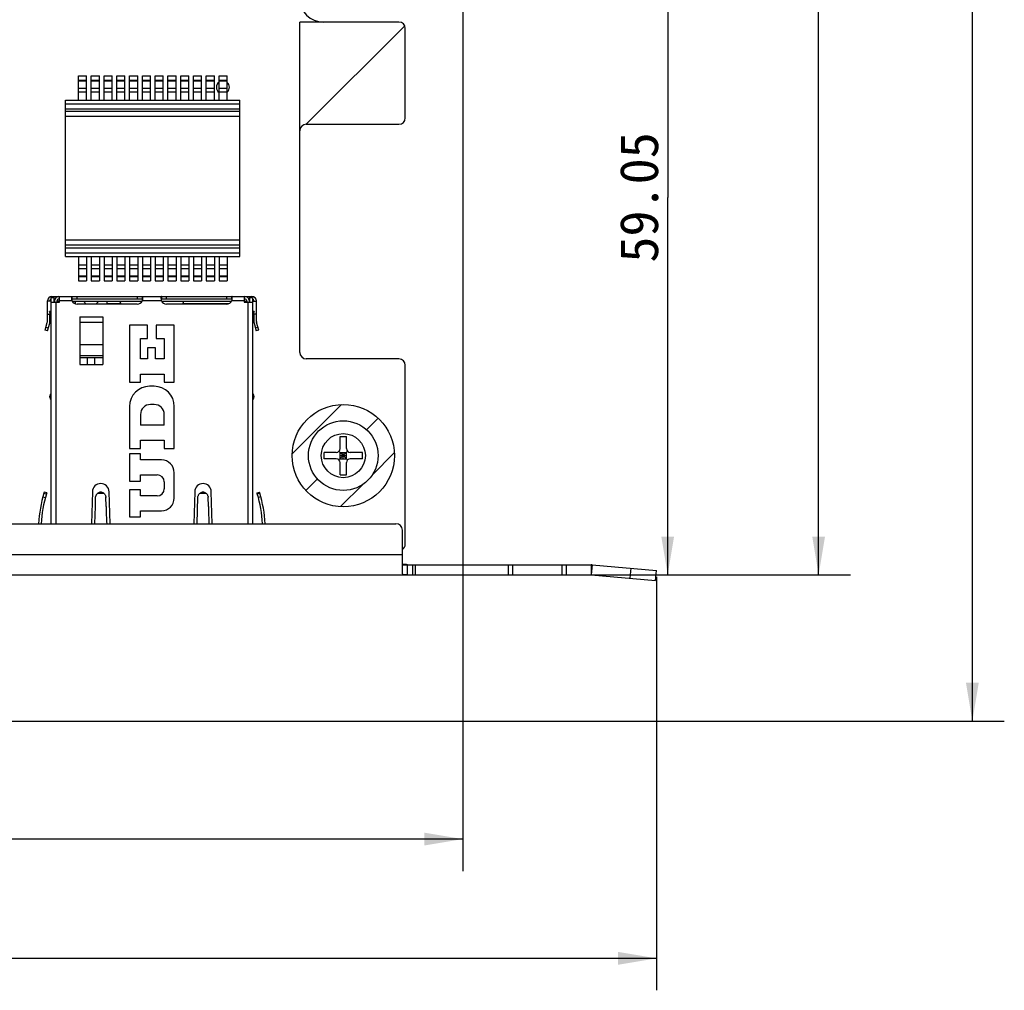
# Model space of a CAD drawing. Header units: millimetres. Extents: x 0 to 559, y 0 to 432.
# Tile 3 of 10: x 268 to 345, y 116 to 192. Entities that reach past the tile are written whole.
import ezdxf
from ezdxf.enums import TextEntityAlignment as Align

# ---------------------------------------------------------------- set-up
doc = ezdxf.new("R2010")
doc.units = ezdxf.units.MM
doc.header["$LTSCALE"] = 30.734
doc.layers.get('0').update_dxf_attribs({"linetype": 'CONTINUOUS'})
doc.layers.add('00_COMPONENTS', color=7, linetype='CONTINUOUS')
doc.layers.add('51__DRAFT_DIMS', color=7, linetype='CONTINUOUS')
doc.styles.get("Standard").update_dxf_attribs({"font": 'simfang.ttf'})
doc.dimstyles.new('DIMSTYLE_2', dxfattribs={"dimtxt": 3, "dimasz": 3, "dimexe": 2.5, "dimexo": 0.5, "dimgap": 0.75, "dimtad": 1, "dimdsep": 46, "dimtxsty": 'STANDARD', "dimblk": '_FILLED', "dimblk1": '_FILLED', "dimblk2": '_FILLED', "dimcen": 0.09, "dimclrt": 3, "dimazin": 2, "dimtp": 0.3, "dimtm": 0.3, "dimtfac": 1, "dimtofl": 0, "dimtmove": 0, "dimatfit": 3, "dimldrblk": '_FILLED', "dimfxl": 1, "dimtolj": 1, "dimarcsym": 0})
doc.dimstyles.new('DIMSTYLE_3', dxfattribs={"dimtxt": 3, "dimasz": 3, "dimexe": 2.5, "dimexo": 0.5, "dimgap": 0.75, "dimtad": 1, "dimdsep": 46, "dimtxsty": 'STANDARD', "dimblk": '_FILLED', "dimblk1": '_FILLED', "dimblk2": '_FILLED', "dimcen": 0.09, "dimclrt": 3, "dimazin": 2, "dimtp": 0.5, "dimtm": 0.5, "dimtfac": 1, "dimtofl": 0, "dimtmove": 0, "dimatfit": 3, "dimldrblk": '_FILLED', "dimfxl": 1, "dimtolj": 1, "dimarcsym": 0})

# ---------------------------------------------------------------- blocks, each defined once
blk = doc.blocks.new('_FILLED')
at = {"color": 0, "linetype": 'BYBLOCK'}
blk.add_solid([(0, 0), (-1, 0.167), (-1, -0.167)], dxfattribs=at)
blk = doc.blocks.new('*D1')
at = {"layer": '51__DRAFT_DIMS', "color": 4}
for p, q in [((295.435, 207.289), (320.915, 207.289)), ((318.415, 207.289), (318.415, 177.764)), ((318.415, 148.239), (318.415, 177.764)), ((306.458, 148.239), (320.915, 148.239))]:
    blk.add_line(p, q, dxfattribs=at)
at = {"layer": '51__DRAFT_DIMS', "color": 4, "xscale": 3, "yscale": 3, "zscale": 3}
for p, rotation in [((318.415, 207.289), 90), ((318.415, 148.239), 270)]:
    blk.add_blockref('_FILLED', p, dxfattribs=dict(at, rotation=rotation))
at = {"layer": '51__DRAFT_DIMS', "color": 3}
blk.add_text('59.05', height=3, rotation=90, dxfattribs=at).set_placement((317.665, 177.764), align=Align.CENTER)
blk = doc.blocks.new('*D2')
at = {"layer": '51__DRAFT_DIMS', "color": 4}
for p, q in [((289.635, 297.789), (332.725, 297.789)), ((330.225, 297.789), (330.225, 223.014)), ((330.225, 148.239), (330.225, 223.014)), ((298.558, 148.239), (332.725, 148.239))]:
    blk.add_line(p, q, dxfattribs=at)
at = {"layer": '51__DRAFT_DIMS', "color": 4, "xscale": 3, "yscale": 3, "zscale": 3}
for p, rotation in [((330.225, 297.789), 90), ((330.225, 148.239), 270)]:
    blk.add_blockref('_FILLED', p, dxfattribs=dict(at, rotation=rotation))
at = {"layer": '51__DRAFT_DIMS', "color": 3}
blk.add_text('149.55', height=3, rotation=90, dxfattribs=at).set_placement((329.475, 223.014), align=Align.CENTER)
blk = doc.blocks.new('*D3')
at = {"layer": '51__DRAFT_DIMS', "color": 4}
for p, q in [((289.635, 297.789), (344.751, 297.789)), ((342.251, 297.789), (342.251, 217.299)), ((342.251, 136.809), (342.251, 217.299)), ((198.025, 136.809), (344.751, 136.809))]:
    blk.add_line(p, q, dxfattribs=at)
at = {"layer": '51__DRAFT_DIMS', "color": 4, "xscale": 3, "yscale": 3, "zscale": 3}
for p, rotation in [((342.251, 297.789), 90), ((342.251, 136.809), 270)]:
    blk.add_blockref('_FILLED', p, dxfattribs=dict(at, rotation=rotation))
at = {"layer": '51__DRAFT_DIMS', "color": 3}
blk.add_text('160.98', height=3, rotation=90, dxfattribs=at).set_placement((341.501, 217.299), align=Align.CENTER)
blk = doc.blocks.new('*D4')
at = {"layer": '51__DRAFT_DIMS', "color": 4}
for p, q in [((302.385, 195.134), (302.385, 125.076)), ((197.525, 136.809), (197.525, 125.076)), ((197.525, 127.576), (249.955, 127.576)), ((302.385, 127.576), (249.955, 127.576))]:
    blk.add_line(p, q, dxfattribs=at)
at = {"layer": '51__DRAFT_DIMS', "color": 4, "xscale": 3, "yscale": 3, "zscale": 3, "rotation": 180}
blk.add_blockref('_FILLED', (197.525, 127.576), dxfattribs=at)
at = {"layer": '51__DRAFT_DIMS', "color": 4, "xscale": 3, "yscale": 3, "zscale": 3}
blk.add_blockref('_FILLED', (302.385, 127.576), dxfattribs=at)
at = {"layer": '51__DRAFT_DIMS', "color": 3}
blk.add_text('104.86', height=3, dxfattribs=at).set_placement((249.955, 128.326), align=Align.CENTER)
blk = doc.blocks.new('*D5')
at = {"layer": '51__DRAFT_DIMS', "color": 4}
for p, q in [((317.54, 148.096), (317.54, 115.747)), ((197.525, 136.809), (197.525, 115.747)), ((197.525, 118.247), (257.532, 118.247)), ((317.54, 118.247), (257.532, 118.247))]:
    blk.add_line(p, q, dxfattribs=at)
at = {"layer": '51__DRAFT_DIMS', "color": 4, "xscale": 3, "yscale": 3, "zscale": 3, "rotation": 180}
blk.add_blockref('_FILLED', (197.525, 118.247), dxfattribs=at)
at = {"layer": '51__DRAFT_DIMS', "color": 4, "xscale": 3, "yscale": 3, "zscale": 3}
blk.add_blockref('_FILLED', (317.54, 118.247), dxfattribs=at)
at = {"layer": '51__DRAFT_DIMS', "color": 3}
blk.add_text('120.02', height=3, dxfattribs=at).set_placement((257.532, 118.997), align=Align.CENTER)

msp = doc.modelspace()

# ---------------------------------------------------------------- linework, layer by layer
at = {"layer": '00_COMPONENTS', "color": 4}
for p, q in [((297.385, 191.484), (289.635, 191.484)), ((289.635, 182.984), (289.635, 191.484)), ((290.135, 183.484), (297.84, 191.19)), ((297.885, 183.984), (297.885, 190.984)), ((272.315, 186.941), (272.955, 186.941)), ((272.315, 186.872), (272.955, 186.872)), ((273.315, 186.941), (273.955, 186.941)), ((273.315, 186.872), (273.955, 186.872)), ((274.315, 186.941), (274.955, 186.941)), ((274.315, 186.872), (274.955, 186.872)), ((275.315, 186.941), (275.955, 186.941)), ((275.315, 186.872), (275.955, 186.872)), ((276.315, 186.941), (276.955, 186.941)), ((276.315, 186.872), (276.955, 186.872)), ((277.315, 186.941), (277.955, 186.941)), ((277.315, 186.872), (277.955, 186.872)), ((278.315, 186.941), (278.955, 186.941)), ((278.315, 186.872), (278.955, 186.872)), ((279.315, 186.941), (279.955, 186.941)), ((279.315, 186.872), (279.955, 186.872)), ((280.315, 186.941), (280.955, 186.941)), ((280.315, 186.872), (280.955, 186.872)), ((281.315, 186.941), (281.955, 186.941)), ((281.315, 186.872), (281.955, 186.872)), ((282.315, 186.941), (282.955, 186.941)), ((282.315, 186.872), (282.955, 186.872)), ((283.315, 186.941), (283.955, 186.941)), ((283.315, 186.872), (283.955, 186.872)), ((272.315, 186.308), (272.955, 186.308)), ((272.315, 186.012), (272.955, 186.012)), ((273.315, 186.308), (273.955, 186.308)), ((273.315, 186.012), (273.955, 186.012)), ((274.315, 186.308), (274.955, 186.308)), ((274.315, 186.012), (274.955, 186.012)), ((275.315, 186.308), (275.955, 186.308)), ((275.315, 186.012), (275.955, 186.012)), ((276.315, 186.308), (276.955, 186.308)), ((276.315, 186.012), (276.955, 186.012)), ((277.315, 186.308), (277.955, 186.308)), ((277.315, 186.012), (277.955, 186.012)), ((278.315, 186.308), (278.955, 186.308)), ((278.315, 186.012), (278.955, 186.012)), ((279.315, 186.308), (279.955, 186.308)), ((279.315, 186.012), (279.955, 186.012)), ((280.315, 186.308), (280.955, 186.308)), ((280.315, 186.012), (280.955, 186.012)), ((281.315, 186.308), (281.955, 186.308)), ((281.315, 186.012), (281.955, 186.012)), ((282.315, 186.308), (282.955, 186.308)), ((282.315, 186.012), (282.955, 186.012)), ((283.315, 186.308), (283.955, 186.308)), ((283.315, 186.012), (283.955, 186.012)), ((271.295, 185.077), (284.935, 185.077)), ((271.295, 184.696), (284.935, 184.696)), ((284.935, 184.096), (271.295, 184.096)), ((290.135, 183.484), (297.385, 183.484)), ((284.935, 174.419), (271.295, 174.419)), ((271.295, 173.819), (284.935, 173.819)), ((271.295, 173.437), (284.935, 173.437)), ((272.315, 172.503), (272.955, 172.503)), ((272.315, 172.207), (272.955, 172.207)), ((273.315, 172.503), (273.955, 172.503)), ((273.315, 172.207), (273.955, 172.207)), ((274.315, 172.503), (274.955, 172.503)), ((274.315, 172.207), (274.955, 172.207)), ((275.315, 172.503), (275.955, 172.503)), ((275.315, 172.207), (275.955, 172.207)), ((276.315, 172.503), (276.955, 172.503)), ((276.315, 172.207), (276.955, 172.207)), ((277.315, 172.503), (277.955, 172.503)), ((277.315, 172.207), (277.955, 172.207)), ((278.315, 172.503), (278.955, 172.503)), ((278.315, 172.207), (278.955, 172.207)), ((279.315, 172.503), (279.955, 172.503)), ((279.315, 172.207), (279.955, 172.207)), ((280.315, 172.503), (280.955, 172.503)), ((280.315, 172.207), (280.955, 172.207)), ((281.315, 172.503), (281.955, 172.503)), ((281.315, 172.207), (281.955, 172.207)), ((282.315, 172.503), (282.955, 172.503)), ((282.315, 172.207), (282.955, 172.207)), ((283.315, 172.503), (283.955, 172.503)), ((283.315, 172.207), (283.955, 172.207)), ((272.315, 171.643), (272.955, 171.643)), ((272.315, 171.574), (272.955, 171.574)), ((273.315, 171.643), (273.955, 171.643)), ((273.315, 171.574), (273.955, 171.574)), ((274.315, 171.643), (274.955, 171.643)), ((274.315, 171.574), (274.955, 171.574)), ((275.315, 171.643), (275.955, 171.643)), ((275.315, 171.574), (275.955, 171.574)), ((276.315, 171.643), (276.955, 171.643)), ((276.315, 171.574), (276.955, 171.574)), ((277.315, 171.643), (277.955, 171.643)), ((277.315, 171.574), (277.955, 171.574)), ((278.315, 171.643), (278.955, 171.643)), ((278.315, 171.574), (278.955, 171.574)), ((279.315, 171.643), (279.955, 171.643)), ((279.315, 171.574), (279.955, 171.574)), ((280.315, 171.643), (280.955, 171.643)), ((280.315, 171.574), (280.955, 171.574)), ((281.315, 171.643), (281.955, 171.643)), ((281.315, 171.574), (281.955, 171.574)), ((282.315, 171.643), (282.955, 171.643)), ((282.315, 171.574), (282.955, 171.574)), ((283.315, 171.643), (283.955, 171.643)), ((283.315, 171.574), (283.955, 171.574)), ((270.535, 169.569), (270.535, 152.239)), ((271.804, 169.669), (270.835, 169.669)), ((272.21, 169.819), (272.21, 170.019)), ((276.91, 170.019), (276.91, 169.819)), ((278.804, 169.669), (277.315, 169.669)), ((279.21, 169.819), (279.21, 170.019)), ((283.91, 170.019), (283.91, 169.819)), ((285.285, 169.669), (284.315, 169.669)), ((285.585, 152.239), (285.585, 169.569)), ((272.435, 168.423), (274.235, 168.423)), ((274.235, 167.98), (272.435, 167.98)), ((269.769, 167.623), (269.961, 167.568)), ((286.158, 167.568), (286.35, 167.623)), ((274.235, 166.222), (272.435, 166.222)), ((289.037, 157.705), (292.899, 161.567)), ((294.863, 159.58), (295.771, 160.487)), ((295.284, 156.049), (297.028, 157.794)), ((290.117, 154.833), (291.024, 155.741)), ((292.811, 153.576), (294.555, 155.32)), ((273.83, 154.639), (274.29, 154.639)), ((281.83, 154.639), (282.29, 154.639)), ((203.472, 149.839), (297.658, 149.839)), ((298.658, 149.039), (298.658, 148.239)), ((305.958, 148.239), (305.958, 149.039)), ((306.311, 148.239), (306.311, 149.039)), ((310.128, 149.039), (310.128, 148.239)), ((310.482, 149.039), (310.482, 148.239)), ((312.44, 149.039), (312.44, 148.239)), ((312.51, 149.036), (312.44, 148.239)), ((315.478, 147.974), (315.547, 148.771))]:
    msp.add_line(p, q, dxfattribs=at)
at = {"layer": '00_COMPONENTS', "color": 7}
for p, q in [((272.315, 187.282), (272.955, 187.282)), ((272.315, 185.377), (272.315, 187.282)), ((272.955, 185.377), (272.955, 187.282)), ((273.315, 187.282), (273.955, 187.282)), ((273.315, 185.377), (273.315, 187.282)), ((273.955, 185.377), (273.955, 187.282)), ((274.315, 187.282), (274.955, 187.282)), ((274.315, 185.377), (274.315, 187.282)), ((274.955, 185.377), (274.955, 187.282)), ((275.315, 187.282), (275.955, 187.282)), ((275.315, 185.377), (275.315, 187.282)), ((275.955, 185.377), (275.955, 187.282)), ((276.315, 187.282), (276.955, 187.282)), ((276.315, 185.377), (276.315, 187.282)), ((276.955, 185.377), (276.955, 187.282)), ((277.315, 187.282), (277.955, 187.282)), ((277.315, 185.377), (277.315, 187.282)), ((277.955, 185.377), (277.955, 187.282)), ((278.315, 187.282), (278.955, 187.282)), ((278.315, 185.377), (278.315, 187.282)), ((278.955, 185.377), (278.955, 187.282)), ((279.315, 187.282), (279.955, 187.282)), ((279.315, 185.377), (279.315, 187.282)), ((279.955, 185.377), (279.955, 187.282)), ((280.315, 187.282), (280.955, 187.282)), ((280.315, 185.377), (280.315, 187.282)), ((280.955, 185.377), (280.955, 187.282)), ((281.315, 187.282), (281.955, 187.282)), ((281.315, 185.377), (281.315, 187.282)), ((281.955, 185.377), (281.955, 187.282)), ((282.315, 187.282), (282.955, 187.282)), ((282.315, 185.377), (282.315, 187.282)), ((282.955, 185.377), (282.955, 187.282)), ((283.315, 187.282), (283.955, 187.282)), ((283.315, 185.377), (283.315, 187.282)), ((283.955, 185.377), (283.955, 187.282)), ((271.295, 185.377), (284.935, 185.377)), ((271.295, 173.137), (271.295, 185.377)), ((284.935, 173.137), (284.935, 185.377)), ((284.935, 184.496), (271.295, 184.496)), ((289.635, 165.639), (289.635, 182.984)), ((284.935, 174.019), (271.295, 174.019)), ((271.295, 173.137), (284.935, 173.137)), ((272.315, 173.137), (272.315, 171.232)), ((272.955, 173.137), (272.955, 171.232)), ((273.315, 173.137), (273.315, 171.232)), ((273.955, 173.137), (273.955, 171.232)), ((274.315, 173.137), (274.315, 171.232)), ((274.955, 173.137), (274.955, 171.232)), ((275.315, 173.137), (275.315, 171.232)), ((275.955, 173.137), (275.955, 171.232)), ((276.315, 173.137), (276.315, 171.232)), ((276.955, 173.137), (276.955, 171.232)), ((277.315, 173.137), (277.315, 171.232)), ((277.955, 173.137), (277.955, 171.232)), ((278.315, 173.137), (278.315, 171.232)), ((278.955, 173.137), (278.955, 171.232)), ((279.315, 173.137), (279.315, 171.232)), ((279.955, 173.137), (279.955, 171.232)), ((280.315, 173.137), (280.315, 171.232)), ((280.955, 173.137), (280.955, 171.232)), ((281.315, 173.137), (281.315, 171.232)), ((281.955, 173.137), (281.955, 171.232)), ((282.315, 173.137), (282.315, 171.232)), ((282.955, 173.137), (282.955, 171.232)), ((283.315, 173.137), (283.315, 171.232)), ((283.955, 173.137), (283.955, 171.232)), ((272.315, 171.232), (272.955, 171.232)), ((273.315, 171.232), (273.955, 171.232)), ((274.315, 171.232), (274.955, 171.232)), ((275.315, 171.232), (275.955, 171.232)), ((276.315, 171.232), (276.955, 171.232)), ((277.315, 171.232), (277.955, 171.232)), ((278.315, 171.232), (278.955, 171.232)), ((279.315, 171.232), (279.955, 171.232)), ((280.315, 171.232), (280.955, 171.232)), ((281.315, 171.232), (281.955, 171.232)), ((282.315, 171.232), (282.955, 171.232)), ((283.315, 171.232), (283.955, 171.232)), ((269.885, 168.066), (269.885, 169.669)), ((270.185, 169.639), (269.885, 169.639)), ((270.085, 169.639), (270.085, 169.669)), ((270.185, 169.929), (270.385, 169.929)), ((270.185, 152.239), (270.185, 169.929)), ((270.185, 169.569), (270.835, 169.569)), ((270.235, 170.019), (285.885, 170.019)), ((270.385, 169.929), (270.385, 169.569)), ((270.385, 169.819), (270.469, 169.819)), ((270.435, 169.639), (270.385, 169.639)), ((270.435, 169.669), (270.435, 169.569)), ((270.635, 169.669), (270.635, 169.569)), ((270.835, 169.639), (270.635, 169.639)), ((270.785, 169.819), (270.835, 169.819)), ((270.835, 169.569), (270.835, 170.019)), ((271.806, 170.019), (271.806, 169.819)), ((277.314, 169.819), (271.806, 169.819)), ((271.817, 169.644), (277.302, 169.644)), ((272.075, 169.435), (272.075, 169.644)), ((272.7, 169.644), (272.93, 169.414)), ((273.67, 169.414), (273.9, 169.644)), ((274.525, 169.644), (274.525, 169.414)), ((275.646, 169.414), (275.56, 169.644)), ((277.314, 169.819), (277.314, 170.019)), ((278.806, 170.019), (278.806, 169.819)), ((284.314, 169.819), (278.806, 169.819)), ((278.817, 169.644), (284.302, 169.644)), ((280.474, 169.414), (280.56, 169.644)), ((284.314, 169.819), (284.314, 170.019)), ((285.285, 170.019), (285.285, 169.569)), ((285.285, 169.819), (285.335, 169.819)), ((285.345, 169.644), (285.285, 169.644)), ((285.285, 169.639), (285.485, 169.639)), ((285.285, 169.569), (285.935, 169.569)), ((285.345, 169.644), (285.345, 169.639)), ((285.485, 169.669), (285.485, 169.569)), ((285.651, 169.819), (285.735, 169.819)), ((285.685, 169.569), (285.685, 169.669)), ((285.685, 169.639), (285.735, 169.639)), ((285.735, 169.929), (285.935, 169.929)), ((285.735, 169.569), (285.735, 169.929)), ((285.935, 169.929), (285.935, 152.239)), ((285.935, 169.639), (286.235, 169.639)), ((286.035, 169.669), (286.035, 169.639)), ((286.235, 168.066), (286.235, 169.669)), ((270.185, 168.899), (270.049, 168.845)), ((270.185, 168.867), (270.049, 168.845)), ((270.185, 168.506), (270.049, 168.845)), ((272.075, 169.444), (272.048, 169.444)), ((276.91, 169.414), (272.21, 169.414)), ((275.635, 169.444), (274.525, 169.444)), ((283.91, 169.414), (279.21, 169.414)), ((284.071, 169.444), (280.485, 169.444)), ((286.07, 168.845), (285.935, 168.899)), ((285.935, 168.867), (286.07, 168.845)), ((286.07, 168.845), (285.935, 168.506)), ((269.7, 167.383), (269.873, 167.982)), ((269.885, 168.639), (270.131, 168.639)), ((270.085, 168.066), (270.085, 168.639)), ((272.435, 168.423), (272.435, 164.689)), ((274.235, 168.423), (274.235, 164.689)), ((286.235, 168.639), (285.988, 168.639)), ((286.035, 168.639), (286.035, 168.066)), ((286.42, 167.383), (286.247, 167.982)), ((269.892, 167.328), (269.7, 167.383)), ((269.892, 167.328), (270.065, 167.927)), ((277.73, 167.769), (276.31, 167.769)), ((276.31, 167.769), (276.31, 163.309)), ((277.73, 166.725), (277.73, 167.769)), ((279.81, 167.769), (278.39, 167.769)), ((278.39, 167.769), (278.39, 166.725)), ((279.81, 163.309), (279.81, 167.769)), ((286.054, 167.927), (286.228, 167.328)), ((286.42, 167.383), (286.228, 167.328)), ((277.17, 166.725), (277.73, 166.725)), ((277.17, 165.129), (277.17, 166.725)), ((278.39, 166.725), (279.03, 166.725)), ((279.03, 166.725), (279.03, 165.129)), ((278.35, 166.009), (277.73, 166.009)), ((277.73, 166.009), (277.73, 165.129)), ((278.35, 165.129), (278.35, 166.009)), ((272.435, 165.389), (274.235, 165.389)), ((272.435, 165.256), (274.235, 165.256)), ((273, 165.256), (273, 164.689)), ((273.6, 164.689), (273.6, 165.256)), ((277.73, 165.129), (277.17, 165.129)), ((279.03, 165.129), (278.35, 165.129)), ((297.385, 165.139), (290.135, 165.139)), ((272.435, 164.689), (274.235, 164.689)), ((297.885, 150.639), (297.885, 164.639)), ((276.31, 163.309), (277.17, 163.309)), ((277.17, 163.949), (279.03, 163.949)), ((277.17, 163.309), (277.17, 163.949)), ((279.03, 163.949), (279.03, 163.309)), ((279.03, 163.309), (279.81, 163.309)), ((278.24, 162.989), (277.88, 162.989)), ((270.085, 162.129), (270.085, 162.229)), ((286.035, 162.229), (286.035, 162.129)), ((276.31, 161.419), (276.31, 158.129)), ((278.25, 161.569), (277.95, 161.569)), ((279.81, 158.129), (279.81, 161.419)), ((277.17, 160.789), (277.17, 159.949)), ((279.03, 159.949), (279.03, 160.789)), ((279.03, 159.949), (277.17, 159.949)), ((277.17, 158.769), (279.03, 158.769)), ((277.17, 158.129), (277.17, 158.769)), ((279.03, 158.769), (279.03, 158.129)), ((292.785, 159.069), (293.285, 159.069)), ((292.785, 158.119), (292.785, 159.069)), ((293.285, 158.119), (293.285, 159.069)), ((276.31, 158.129), (277.17, 158.129)), ((279.03, 158.129), (279.81, 158.129)), ((277.17, 157.709), (276.31, 157.709)), ((276.31, 157.709), (276.31, 155.579)), ((277.17, 157.229), (277.17, 157.709)), ((278.81, 157.229), (277.17, 157.229)), ((292.485, 157.819), (291.535, 157.819)), ((291.535, 157.319), (291.535, 157.819)), ((292.485, 157.319), (291.535, 157.319)), ((292.697, 157.907), (293.373, 157.232)), ((292.697, 157.232), (293.373, 157.907)), ((292.785, 157.819), (293.285, 157.819)), ((292.785, 157.319), (292.785, 157.819)), ((292.785, 157.569), (293.285, 157.569)), ((292.785, 157.319), (293.285, 157.319)), ((293.035, 157.319), (293.035, 157.819)), ((293.285, 157.319), (293.285, 157.819)), ((294.535, 157.819), (293.585, 157.819)), ((294.535, 157.319), (293.585, 157.319)), ((294.535, 157.319), (294.535, 157.819)), ((292.785, 156.069), (292.785, 157.019)), ((293.285, 156.069), (293.285, 157.019)), ((277.17, 156.059), (278.48, 156.059)), ((277.17, 155.579), (277.17, 156.059)), ((279.81, 154.249), (279.81, 156.229)), ((292.785, 156.069), (293.285, 156.069)), ((276.31, 155.579), (277.17, 155.579)), ((277.17, 154.899), (276.31, 154.899)), ((276.31, 154.899), (276.31, 152.769)), ((277.17, 154.419), (277.17, 154.899)), ((279.03, 155.509), (279.03, 154.969)), ((269.531, 154.334), (269.725, 154.281)), ((269.641, 154.709), (269.619, 154.639)), ((269.619, 154.639), (269.811, 154.581)), ((269.832, 154.651), (269.641, 154.709)), ((269.832, 154.651), (269.811, 154.581)), ((273.41, 154.749), (273.333, 152.239)), ((273.637, 153.582), (273.66, 154.334)), ((273.658, 154.282), (273.659, 154.316)), ((274.46, 154.334), (274.46, 154.314)), ((274.46, 154.334), (274.46, 154.314)), ((274.483, 153.581), (274.46, 154.334)), ((274.46, 154.314), (274.461, 154.282)), ((274.786, 152.239), (274.71, 154.749)), ((278.48, 154.419), (277.17, 154.419)), ((281.41, 154.749), (281.333, 152.239)), ((281.596, 152.239), (281.66, 154.334)), ((282.46, 154.334), (282.46, 154.314)), ((282.46, 154.334), (282.46, 154.314)), ((282.483, 153.581), (282.46, 154.334)), ((282.786, 152.239), (282.71, 154.749)), ((286.288, 154.651), (286.479, 154.709)), ((286.309, 154.581), (286.288, 154.651)), ((286.309, 154.581), (286.5, 154.639)), ((286.588, 154.334), (286.395, 154.281)), ((286.5, 154.639), (286.479, 154.709)), ((273.596, 152.24), (273.637, 153.582)), ((274.483, 153.581), (274.495, 153.196)), ((282.483, 153.581), (282.495, 153.196)), ((274.495, 153.196), (274.519, 152.413)), ((276.31, 152.769), (277.17, 152.769)), ((277.17, 153.249), (278.81, 153.249)), ((277.17, 152.769), (277.17, 153.249)), ((282.495, 153.196), (282.519, 152.413)), ((203.972, 152.239), (297.158, 152.239)), ((274.519, 152.413), (274.524, 152.239)), ((282.519, 152.413), (282.524, 152.239)), ((297.658, 148.353), (297.658, 151.739)), ((297.658, 149.039), (298.444, 149.039)), ((298.058, 148.239), (298.058, 149.039)), ((298.458, 149.039), (312.44, 149.039)), ((298.458, 149.039), (298.458, 148.239)), ((312.51, 149.036), (317.54, 148.596)), ((197.725, 148.239), (298.444, 148.239)), ((298.458, 148.239), (312.44, 148.239)), ((312.44, 148.239), (317.47, 147.799)), ((317.47, 147.799), (317.54, 148.596))]:
    msp.add_line(p, q, dxfattribs=at)
at = {"layer": '00_COMPONENTS', "color": 4}
for radius in [4, 1.725]:
    msp.add_circle((293.035, 157.569), radius, dxfattribs=at)
at = {"layer": '00_COMPONENTS', "color": 7}
msp.add_circle((293.035, 157.569), 2.725, dxfattribs=at)
for centre, radius, start, end in [((291.46, 193.309), 1.825, 90, 270), ((270.235, 169.669), 0.35, 90, 180), ((270.235, 169.669), 0.15, 109.48046, 180), ((270.785, 169.669), 0.35, 90, 180), ((270.785, 169.669), 0.15, 90, 180), ((272.94, 169.95), 1.169, 186.41673, 187.05842), ((273.057, 169.965), 1.288, 187.09438, 193.29371), ((272.21, 169.864), 0.45, 205.68629, 270), ((276.91, 169.864), 0.45, 270, 334.31371), ((276.052, 169.967), 1.298, 346.73019, 352.88121), ((276.179, 169.95), 1.17, 352.941, 353.58345), ((279.94, 169.95), 1.169, 186.41673, 187.05842), ((280.057, 169.965), 1.288, 187.09438, 193.29371), ((279.21, 169.864), 0.45, 205.68629, 270), ((283.91, 169.864), 0.45, 270, 334.31371), ((283.052, 169.967), 1.298, 346.73019, 352.88121), ((283.179, 169.95), 1.17, 352.941, 353.58345), ((285.335, 169.669), 0.35, 0, 90), ((285.335, 169.669), 0.15, 0, 90), ((285.885, 169.669), 0.35, 0, 90), ((285.885, 169.669), 0.15, 0, 70.51954), ((269.585, 168.066), 0.3, 343.8775, 360), ((269.585, 168.066), 0.5, 343.8775, 360), ((286.535, 168.066), 0.5, 180, 196.1225), ((286.535, 168.066), 0.3, 180, 196.1225), ((290.135, 165.639), 0.5, 180, 270), ((297.385, 164.639), 0.5, 0, 90), ((277.88, 161.419), 1.57, 90, 180), ((278.24, 161.419), 1.57, 0, 90), ((270.335, 162.229), 0.25, 126.8699, 180), ((270.335, 162.129), 0.25, 180, 233.1301), ((285.785, 162.229), 0.25, 0, 53.1301), ((285.785, 162.129), 0.25, 306.8699, 360), ((277.95, 160.789), 0.78, 90, 180), ((278.25, 160.789), 0.78, 0, 90), ((292.485, 158.119), 0.3, 270, 360), ((293.585, 158.119), 0.3, 180, 270), ((278.81, 156.229), 1, 0, 90), ((292.485, 157.019), 0.3, 0, 90), ((293.585, 157.019), 0.3, 90, 180), ((278.48, 155.509), 0.55, 0, 90), ((274.06, 154.729), 0.65, 1.75035, 178.24965), ((278.48, 154.969), 0.55, 270, 360), ((282.06, 154.729), 0.65, 1.75035, 178.24965), ((279.185, 151.724), 10, 163.05, 177.04578), ((279.185, 151.724), 9.8, 163.05, 176.98546), ((278.81, 154.249), 1, 270, 360), ((276.935, 151.724), 9.8, 3.01454, 16.95), ((276.935, 151.724), 10, 2.95422, 16.95), ((297.158, 151.739), 0.5, 0, 90), ((297.385, 150.639), 0.5, 303.08416, 360), ((312.44, 148.239), 0.8, 85, 90)]:
    msp.add_arc(centre, radius, start, end, dxfattribs=at)
at = {"layer": '00_COMPONENTS', "color": 4}
for centre, radius, start, end in [((297.385, 190.984), 0.5, 0, 90), ((283.615, 186.381), 0.509, 126.08253, 233.91747), ((283.615, 186.381), 0.509, 311.91992, 48.08008), ((290.135, 182.984), 0.5, 90, 180), ((297.385, 183.984), 0.5, 270, 360)]:
    msp.add_arc(centre, radius, start, end, dxfattribs=at)
at = {"layer": '00_COMPONENTS', "color": 7}
for points, knots in [([(271.806, 170.019), (271.803, 170.019), (271.797, 170.018), (271.79, 170.013), (271.785, 170.004), (271.78, 169.992), (271.776, 169.977), (271.773, 169.951), (271.772, 169.93), (271.772, 169.915)], [0, 0, 0, 0, 0.067258, 0.138904, 0.225451, 0.332931, 0.463976, 0.61928, 1, 1, 1, 1]), ([(271.772, 169.915), (271.772, 169.908), (271.773, 169.876), (271.775, 169.844), (271.778, 169.819)], [0, 0, 0, 0, 0.227016, 1, 1, 1, 1]), ([(271.806, 169.819), (271.8, 169.819), (271.79, 169.818), (271.782, 169.811), (271.78, 169.807)], [0, 0, 0, 0, 0.509022, 1, 1, 1, 1]), ([(277.347, 169.915), (277.347, 169.93), (277.347, 169.951), (277.343, 169.977), (277.34, 169.992), (277.335, 170.004), (277.329, 170.013), (277.322, 170.018), (277.317, 170.019), (277.314, 170.019)], [0, 0, 0, 0, 0.380723, 0.536029, 0.667073, 0.774552, 0.861097, 0.932742, 1, 1, 1, 1]), ([(277.34, 169.807), (277.337, 169.811), (277.329, 169.818), (277.319, 169.819), (277.314, 169.819)], [0, 0, 0, 0, 0.490979, 1, 1, 1, 1]), ([(277.342, 169.819), (277.342, 169.828), (277.346, 169.86), (277.347, 169.892), (277.347, 169.915)], [0, 0, 0, 0, 0.271299, 1, 1, 1, 1]), ([(278.806, 170.019), (278.803, 170.019), (278.797, 170.018), (278.79, 170.013), (278.785, 170.004), (278.78, 169.992), (278.776, 169.977), (278.773, 169.951), (278.772, 169.93), (278.772, 169.915)], [0, 0, 0, 0, 0.067258, 0.138904, 0.225451, 0.332931, 0.463976, 0.61928, 1, 1, 1, 1]), ([(278.772, 169.915), (278.772, 169.908), (278.773, 169.876), (278.775, 169.844), (278.778, 169.819)], [0, 0, 0, 0, 0.227016, 1, 1, 1, 1]), ([(278.806, 169.819), (278.8, 169.819), (278.79, 169.818), (278.782, 169.811), (278.78, 169.807)], [0, 0, 0, 0, 0.509022, 1, 1, 1, 1]), ([(284.347, 169.915), (284.347, 169.93), (284.347, 169.951), (284.343, 169.977), (284.34, 169.992), (284.335, 170.004), (284.329, 170.013), (284.322, 170.018), (284.317, 170.019), (284.314, 170.019)], [0, 0, 0, 0, 0.380723, 0.536029, 0.667073, 0.774552, 0.861097, 0.932742, 1, 1, 1, 1]), ([(284.34, 169.807), (284.337, 169.811), (284.329, 169.818), (284.319, 169.819), (284.314, 169.819)], [0, 0, 0, 0, 0.490979, 1, 1, 1, 1]), ([(284.342, 169.819), (284.342, 169.828), (284.346, 169.86), (284.347, 169.892), (284.347, 169.915)], [0, 0, 0, 0, 0.271299, 1, 1, 1, 1]), ([(273.66, 154.334), (273.664, 154.363), (273.678, 154.421), (273.714, 154.503), (273.765, 154.577), (273.807, 154.62), (273.83, 154.639)], [0, 0, 0, 0, 0.248809, 0.498003, 0.748258, 1, 1, 1, 1]), ([(274.29, 154.639), (274.257, 154.662), (274.182, 154.697), (274.06, 154.715), (273.938, 154.697), (273.863, 154.662), (273.83, 154.639)], [0, 0, 0, 0, 0.24907, 0.5, 0.75093, 1, 1, 1, 1]), ([(274.29, 154.639), (274.313, 154.62), (274.355, 154.577), (274.405, 154.503), (274.441, 154.421), (274.455, 154.363), (274.46, 154.334)], [0, 0, 0, 0, 0.251742, 0.501997, 0.751191, 1, 1, 1, 1]), ([(281.66, 154.334), (281.664, 154.363), (281.678, 154.421), (281.714, 154.503), (281.765, 154.577), (281.807, 154.62), (281.83, 154.639)], [0, 0, 0, 0, 0.248809, 0.498003, 0.748258, 1, 1, 1, 1]), ([(282.29, 154.639), (282.257, 154.662), (282.182, 154.697), (282.06, 154.715), (281.938, 154.697), (281.863, 154.662), (281.83, 154.639)], [0, 0, 0, 0, 0.24907, 0.5, 0.75093, 1, 1, 1, 1]), ([(282.29, 154.639), (282.313, 154.62), (282.355, 154.577), (282.405, 154.503), (282.441, 154.421), (282.455, 154.363), (282.46, 154.334)], [0, 0, 0, 0, 0.251742, 0.501997, 0.751191, 1, 1, 1, 1]), ([(298.058, 149.039), (298, 149.039), (297.894, 149.04), (297.771, 149.041), (297.665, 149.061), (297.658, 149.096)], [0, 0, 0, 0, 0.422182, 0.736963, 1, 1, 1, 1]), ([(298.058, 148.239), (298.015, 148.239), (297.939, 148.239), (297.834, 148.241), (297.75, 148.251), (297.675, 148.282), (297.66, 148.33), (297.658, 148.353)], [0, 0, 0, 0, 0.284283, 0.499074, 0.695146, 0.848895, 1, 1, 1, 1])]:
    msp.add_open_spline(points, degree=3, knots=knots, dxfattribs=at)

# ---------------------------------------------------------------- dimensions: what is measured, and where the dimension line sits
at = {"layer": '51__DRAFT_DIMS', "color": 4}
for base, p1, p2, angle, dimstyle, picture, middle in [((342.251, 136.809), (289.135, 297.789), (197.525, 136.809), 270, 'DIMSTYLE_3', '*D3', (342.251, 217.384)), ((330.225, 297.789), (298.058, 148.239), (289.135, 297.789), 90, 'DIMSTYLE_3', '*D2', (330.225, 223.088)), ((318.415, 207.289), (305.958, 148.239), (294.935, 207.289), 90, 'DIMSTYLE_2', '*D1', (318.415, 177.718))]:
    dim = msp.add_linear_dim(base=base, p1=p1, p2=p2, angle=angle, dimstyle=dimstyle, dxfattribs=at)
    dim.commit()
    dim.dimension.update_dxf_attribs({"geometry": picture, "text_midpoint": middle, "dimtype": 160})
for base, p1, p2, dimstyle, picture, middle in [((302.385, 127.576), (197.525, 137.309), (302.385, 195.634), 'DIMSTYLE_2', '*D4', (250.057, 127.576)), ((317.5398, 118.2468), (197.5247, 137.3095), (317.5398, 148.5963), 'DIMSTYLE_3', '*D5', (257.6055, 118.2468))]:
    dim = msp.add_linear_dim(base=base, p1=p1, p2=p2, dimstyle=dimstyle, dxfattribs=at)
    dim.commit()
    dim.dimension.update_dxf_attribs({"geometry": picture, "text_midpoint": middle, "dimtype": 160})

doc.saveas('drawing.dxf')
